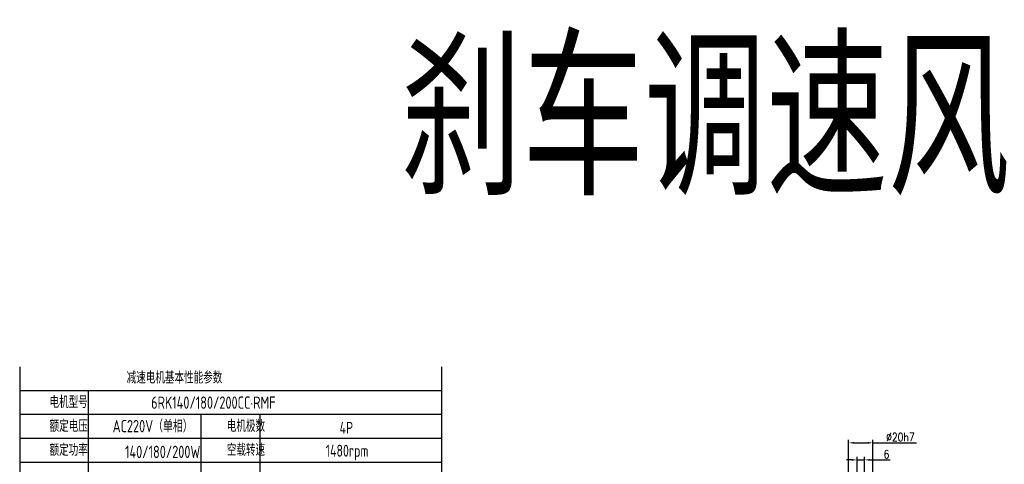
# Model space of a CAD drawing. Header units: inches. Extents: x 675 to 6233, y 11 to 1887.
# Tile 47 of 48: x 5169 to 5815, y 1579 to 1870. Entities that reach past the tile are written whole.
import ezdxf

# ---------------------------------------------------------------- set-up
doc = ezdxf.new("R2010")
doc.units = ezdxf.units.IN
doc.header["$LTSCALE"] = 10
doc.header["$MEASUREMENT"] = 0
for name, color, linetype in [('1轮廓实线层', 7, 'Continuous'), ('2细线层', 4, 'Continuous'), ('6文字层', 3, 'Continuous'), ('7标注层', 4, 'Continuous')]:
    doc.layers.add(name, color=color, linetype=linetype)
doc.styles.add('PC_TEXTSTYLE', font='isocp.shx', dxfattribs={"width": 0.8, "bigfont": 'HZFS.SHX'})
doc.styles.add('TH_GBDIM', font='romans.shx', dxfattribs={"width": 0.8, "bigfont": 'gbcbig.shx'})
doc.dimstyles.new('TH_GBDIM', dxfattribs={"dimtxt": 3.5, "dimasz": 2.5, "dimexe": 2, "dimexo": 0, "dimgap": 1, "dimtad": 1, "dimdec": 4, "dimdsep": 46, "dimtxsty": 'TH_GBDIM', "dimcen": 0.09, "dimclrd": 4, "dimclre": 4, "dimclrt": 3, "dimadec": 0, "dimazin": 0, "dimtfac": 1, "dimtdec": 4, "dimtmove": 0, "dimatfit": 3, "dimfxl": 1, "dimtzin": 0, "dimarcsym": 0})

# ---------------------------------------------------------------- blocks, each defined once
blk = doc.blocks.new('*D121')
at = {"layer": '7标注层', "color": 4, "lineweight": -2, "transparency": 16777216}
for p, q in [((5718.67, 1559.9), (5718.67, 1583.48)), ((5723.47, 1559.9), (5723.47, 1583.48)), ((5715.17, 1581.48), (5711.67, 1581.48)), ((5718.67, 1581.48), (5723.47, 1581.48)), ((5726.97, 1581.48), (5740.32, 1581.48))]:
    blk.add_line(p, q, dxfattribs=at)
at = {"layer": '7标注层', "color": 4, "transparency": 16777216}
for points in [[(5715.17, 1582.06), (5715.17, 1580.9), (5718.67, 1581.48)], [(5726.97, 1582.06), (5726.97, 1580.9), (5723.47, 1581.48)]]:
    blk.add_solid(points, dxfattribs=at)
at = {"layer": 'Defpoints', "color": 0, "transparency": 16777216}
for p in [(5723.47, 1581.48), (5718.67, 1559.9), (5723.47, 1559.9)]:
    blk.add_point(p, dxfattribs=at)
at = {"layer": '7标注层', "color": 3, "transparency": 16777216, "insert": (5737.95, 1585.23), "char_height": 5.5, "attachment_point": 5, "style": 'TH_GBDIM'}
blk.add_mtext('6', dxfattribs=at)
blk = doc.blocks.new('*D351')
at = {"layer": '7标注层', "color": 4, "lineweight": -2, "transparency": 16777216}
for p, q in [((5713.07, 1567.94), (5713.07, 1594.7)), ((5716.57, 1592.7), (5725.57, 1592.7)), ((5729.07, 1567.94), (5729.07, 1594.7)), ((5729.07, 1592.7), (5757.74, 1592.7))]:
    blk.add_line(p, q, dxfattribs=at)
at = {"layer": '7标注层', "color": 4, "transparency": 16777216}
for points in [[(5716.57, 1593.28), (5716.57, 1592.12), (5713.07, 1592.7)], [(5725.57, 1593.28), (5725.57, 1592.12), (5729.07, 1592.7)]]:
    blk.add_solid(points, dxfattribs=at)
at = {"layer": 'Defpoints', "color": 0, "transparency": 16777216}
for p in [(5729.07, 1592.7), (5713.07, 1567.94), (5729.07, 1567.94)]:
    blk.add_point(p, dxfattribs=at)
at = {"layer": '7标注层', "color": 3, "transparency": 16777216, "insert": (5747.1, 1596.45), "char_height": 5.5, "attachment_point": 5, "style": 'TH_GBDIM'}
blk.add_mtext('\\A1;%%c20h7', dxfattribs=at)

msp = doc.modelspace()

# ---------------------------------------------------------------- linework, layer by layer
at = {"layer": '1轮廓实线层'}
for p, q in [((5168.98858, 1642.616776), (5168.98858, 1475.676203)), ((5168.98858, 1642.616776), (5168.98858, 1469.830879)), ((5445.935415, 1642.616781), (5445.935415, 1195.691477))]:
    msp.add_line(p, q, dxfattribs=at)
at = {"layer": '2细线层'}
for p, q in [((5445.935415, 1626.908967), (5168.98858, 1626.908967)), ((5213.996746, 1626.908967), (5213.996746, 1501.246496)), ((5445.935415, 1611.201159), (5168.98858, 1611.201159)), ((5287.978407, 1611.201159), (5287.978407, 1501.246496)), ((5326.722698, 1611.201159), (5326.722698, 1501.246496)), ((5445.935415, 1595.49335), (5168.98858, 1595.49335)), ((5445.935415, 1579.785541), (5168.98858, 1579.785541))]:
    msp.add_line(p, q, dxfattribs=at)

# ---------------------------------------------------------------- texts
at = {"layer": '6文字层', "attachment_point": 1, "style": 'PC_TEXTSTYLE'}
for s, insert, char_height, width in [('{\\C3;刹车调速风叶}', (5418.930667, 1855.208002), 100, 613.92107935), ('{\\C3;减速电机基本性能参数}', (5239.180521, 1639.445832), 7.85390444, 91.6376662), ('{\\C3;         电机型号 }', (5156.223685, 1623.396996), 7.85390444, 91.6376662), ('\\pi1.6157;{\\C3;      6RK140/180/200CC·RMF}', (5231.439496, 1623.149388), 8.10055599, 112.36504937), ('{\\C3;         额定电压}', (5156.223685, 1607.689187), 7.85390444, 91.6376662), ('{\\C3;       AC220V（单相）}', (5204.068572, 1607.723416), 8.10055599, 94.51554332), ('{\\C3;         电机极数}', (5272.600723, 1607.689187), 7.85390444, 91.6376662), ('{\\C3;         4P}', (5346.619769, 1606.483595), 7.85390444, 91.6376662), ('{\\C3;         额定功率}', (5156.223685, 1591.981378), 7.85390444, 91.6376662), ('{\\C3;             140/180/200W}', (5189.989287, 1590.805098), 8.10055599, 94.51554332), ('{\\C3;         空载转速}', (5272.600723, 1591.981378), 7.85390444, 91.6376662), ('{\\C3;          1480rpm}', (5333.950667, 1591.45773), 7.85390444, 91.6376662)]:
    msp.add_mtext(s, dxfattribs=dict(at, insert=insert, char_height=char_height, width=width))

# ---------------------------------------------------------------- dimensions: what is measured, and where the dimension line sits
at = {"layer": '7标注层'}
dim = msp.add_linear_dim(base=(5729.073162, 1592.699264), p1=(5713.073162, 1567.935535), p2=(5729.073162, 1567.935535), angle=0, text='\\A1;%%c<>h7', dimstyle='TH_GBDIM', override={"dimtxt": 5.5, "dimasz": 3.5, "dimgap": 1, "dimtad": 1, "dimjust": 0, "dimdec": 1, "dimlfac": 1.25, "dimse1": 0, "dimse2": 0, "dimsd1": 0, "dimsd2": 0, "dimadec": 1}, dxfattribs=at)
dim.commit()
dim.dimension.update_dxf_attribs({"geometry": '*D351', "text_midpoint": (5747.101066, 1592.699264), "dimtype": 161})
dim = msp.add_linear_dim(base=(5723.473428, 1581.480426), p1=(5718.673427, 1559.904724), p2=(5723.473428, 1559.904724), dimstyle='TH_GBDIM', override={"dimtxt": 5.5, "dimasz": 3.5, "dimdec": 1, "dimlfac": 1.25, "dimadec": 1}, dxfattribs=at)
dim.commit()
dim.dimension.update_dxf_attribs({"geometry": '*D121', "text_midpoint": (5737.953511, 1581.480426), "dimtype": 160})

doc.saveas('drawing.dxf')
